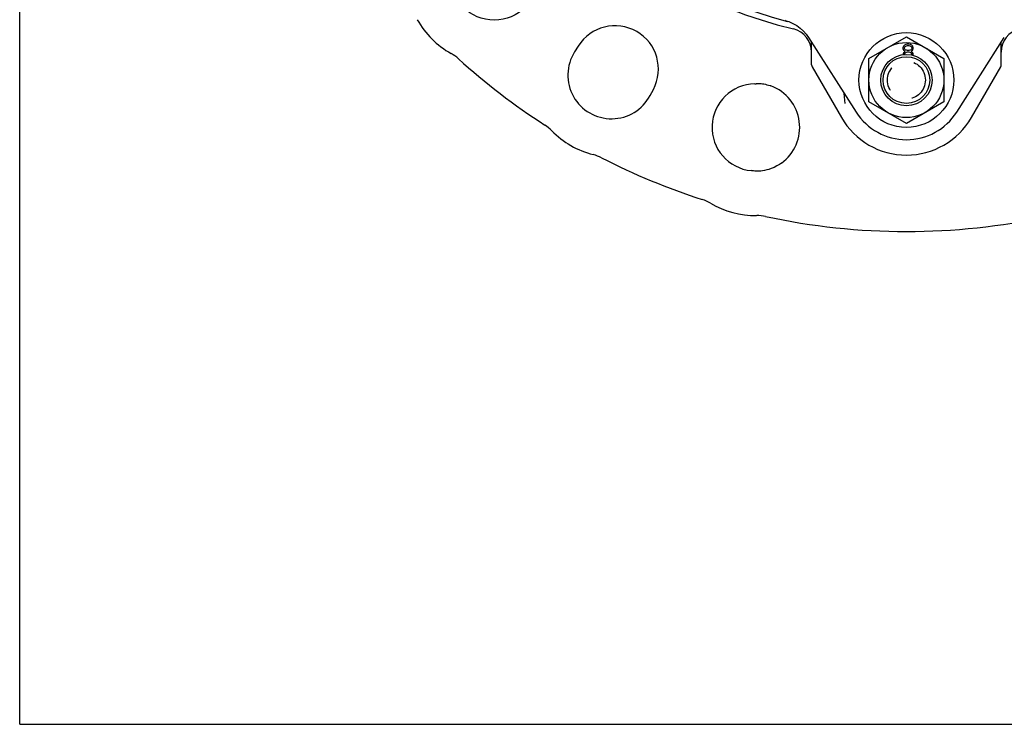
# Model space of a CAD drawing. Header units: inches. Extents: x 0 to 22, y 0 to 17.
# Tile 1 of 10: x 0 to 4.9, y 0 to 3.5. Entities that reach past the tile are written whole.
import ezdxf

# ---------------------------------------------------------------- set-up
doc = ezdxf.new("R2010")
doc.units = ezdxf.units.IN
doc.header["$LTSCALE"] = 1.21
doc.header["$MEASUREMENT"] = 0
doc.linetypes.add('HIDDEN', pattern=[0.2, 0.1, -0.1])
doc.layers.get('0').update_dxf_attribs({"linetype": 'CONTINUOUS'})
doc.layers.add('DEFAULT_2', color=8, linetype='HIDDEN')

msp = doc.modelspace()

# ---------------------------------------------------------------- linework, layer by layer
at = {"color": 7, "linetype": 'CONTINUOUS'}
for p, q in [((0, 0), (0, 17)), ((3.8178, 3.5066), (3.8141, 3.5077)), ((3.9295, 3.4233), (4.1665, 3.0512)), ((3.9447, 3.2864), (3.9447, 3.3993)), ((4.2301, 3.3188), (4.4171, 3.4268)), ((4.4143, 3.3882), (4.4071, 3.3838)), ((4.4214, 3.3896), (4.4143, 3.3882)), ((4.4171, 3.4268), (4.6041, 3.3188)), ((4.43, 3.3896), (4.4214, 3.3896)), ((4.4372, 3.3882), (4.43, 3.3896)), ((4.4444, 3.3838), (4.4372, 3.3882)), ((4.6678, 3.0512), (4.9048, 3.4233)), ((4.8896, 3.2864), (4.8896, 3.3993)), ((2.7822, 3.3802), (2.7639, 3.351)), ((4.4028, 3.3794), (4.3999, 3.3721)), ((4.3999, 3.3721), (4.3999, 3.3677)), ((4.3999, 3.3677), (4.4028, 3.3603)), ((4.4042, 3.3486), (4.4014, 3.3428)), ((4.4014, 3.3428), (4.4014, 3.3384)), ((4.4071, 3.3838), (4.4028, 3.3794)), ((4.4028, 3.3603), (4.4085, 3.356)), ((4.4085, 3.353), (4.4042, 3.3486)), ((4.4071, 3.3721), (4.4114, 3.3779)), ((4.4071, 3.3677), (4.4071, 3.3721)), ((4.4114, 3.3618), (4.4071, 3.3677)), ((4.4085, 3.356), (4.4114, 3.3545)), ((4.4114, 3.3545), (4.4085, 3.353)), ((4.4085, 3.3413), (4.4114, 3.3457)), ((4.4085, 3.3384), (4.4085, 3.3413)), ((4.4114, 3.3779), (4.4171, 3.3808)), ((4.4171, 3.3589), (4.4114, 3.3618)), ((4.4114, 3.3457), (4.4171, 3.3501)), ((4.4171, 3.3808), (4.4229, 3.3823)), ((4.4229, 3.3574), (4.4171, 3.3589)), ((4.4171, 3.3501), (4.4229, 3.3516)), ((4.4229, 3.3823), (4.4286, 3.3823)), ((4.4286, 3.3574), (4.4229, 3.3574)), ((4.4229, 3.3516), (4.4286, 3.3516)), ((4.4286, 3.3823), (4.4343, 3.3808)), ((4.4343, 3.3589), (4.4286, 3.3574)), ((4.4286, 3.3516), (4.4343, 3.3501)), ((4.4343, 3.3808), (4.4401, 3.3779)), ((4.4401, 3.3618), (4.4343, 3.3589)), ((4.4343, 3.3501), (4.4401, 3.3457)), ((4.4401, 3.3779), (4.4444, 3.3721)), ((4.4444, 3.3677), (4.4401, 3.3618)), ((4.4401, 3.3545), (4.4429, 3.356)), ((4.4429, 3.353), (4.4401, 3.3545)), ((4.4401, 3.3457), (4.4429, 3.3413)), ((4.4429, 3.356), (4.4487, 3.3603)), ((4.4472, 3.3486), (4.4429, 3.353)), ((4.4429, 3.3413), (4.4429, 3.3384)), ((4.4487, 3.3794), (4.4444, 3.3838)), ((4.4444, 3.3721), (4.4444, 3.3677)), ((4.4501, 3.3428), (4.4472, 3.3486)), ((4.4483, 3.3338), (4.4501, 3.3384)), ((4.4516, 3.3721), (4.4487, 3.3794)), ((4.4487, 3.3603), (4.4516, 3.3677)), ((4.4501, 3.3384), (4.4501, 3.3428)), ((4.4516, 3.3677), (4.4516, 3.3721)), ((4.2301, 3.1029), (4.2301, 3.3188)), ((4.6041, 3.3188), (4.6041, 3.1029)), ((3.9473, 3.2765), (4.0932, 3.0238)), ((4.741, 3.0238), (4.8869, 3.2765)), ((3.6709, 3.1928), (3.6707, 3.1928)), ((3.6709, 3.1928), (3.6749, 3.1935)), ((3.6746, 3.1941), (3.6746, 3.1941)), ((3.6746, 3.1941), (3.6804, 3.1939)), ((3.6749, 3.1935), (3.6785, 3.194)), ((3.6804, 3.1939), (3.688, 3.1935)), ((3.688, 3.1935), (3.6934, 3.193)), ((3.1404, 3.1336), (3.1565, 3.164)), ((4.1125, 3.0944), (4.1079, 3.1432)), ((4.4171, 2.9949), (4.2301, 3.1029)), ((4.6041, 3.1029), (4.4171, 2.9949)), ((3.6496, 2.7586), (3.6445, 2.7593)), ((3.6554, 2.7576), (3.6493, 2.7586)), ((3.6493, 2.7586), (3.6496, 2.7586)), ((3.6621, 2.7567), (3.6554, 2.7576)), ((3.6645, 2.7565), (3.6621, 2.7567)), ((3.6683, 2.7563), (3.6629, 2.7565)), ((3.6811, 2.7565), (3.6811, 2.7565)), ((0, 0), (22, 0))]:
    msp.add_line(p, q, dxfattribs=at)
for points in [[(3.8178, 3.5066), (3.8319, 3.502), (3.8518, 3.4933), (3.8707, 3.4825), (3.8882, 3.4697), (3.9042, 3.4551), (3.9185, 3.4387), (3.9295, 3.4233)], [(3.6619, 3.192), (3.668, 3.1924), (3.6707, 3.1928)], [(3.6934, 3.193), (3.6997, 3.1922), (3.7072, 3.1911), (3.7147, 3.1896), (3.7224, 3.1877), (3.7302, 3.1856), (3.738, 3.183), (3.7424, 3.1814)], [(3.795, 2.797), (3.7847, 2.79), (3.7721, 2.7825), (3.7585, 2.7756), (3.7438, 2.7695), (3.7312, 2.7653)], [(3.6811, 2.7565), (3.6756, 2.7563), (3.6683, 2.7563)], [(3.7312, 2.7653), (3.722, 2.7627), (3.7109, 2.7601), (3.7009, 2.7584), (3.6922, 2.7573), (3.685, 2.7567), (3.6811, 2.7565)]]:
    msp.add_lwpolyline(points, dxfattribs=at)
for centre, radius in [((2.364, 3.7266), 0.2174), ((4.4171, 3.2108), 0.2362), ((4.4171, 3.2108), 0.187), ((4.4171, 3.2108), 0.128), ((4.4171, 3.2108), 0.1165)]:
    msp.add_circle(centre, radius, dxfattribs=at)
for centre, radius, start, end in [((4.4171, 5.7797), 2.3819, 193.6636, 256.3364), ((4.4171, 5.7797), 2.3524, 194.5804, 255.4223), ((2.364, 3.7266), 0.4397, 209.2712, 240.7288), ((2.9654, 3.2652), 0.2163, 332.1133, 147.8867), ((3.8266, 3.3505), 0.1181, 0, 76.3364), ((5.0077, 3.3505), 0.1181, 103.6636, 180), ((2.0512, 3.1685), 0.2, 47.8212, 60.7288), ((2.9481, 3.2354), 0.2175, 147.8867, 332.1133), ((4.4171, 5.7797), 3.3236, 227.8212, 237.1788), ((3.9644, 3.2864), 0.0197, 180, 210), ((4.8699, 3.2864), 0.0197, 330, 360), ((3.6656, 2.9751), 0.2169, 90.9887, 264.4085), ((3.6656, 2.9751), 0.2201, 305.9713, 69.5833), ((4.4171, 3.2108), 0.2972, 212.5, 327.5), ((4.4171, 3.2108), 0.374, 210.0002, 329.9987), ((2.5073, 2.8186), 0.2, 44.2712, 57.1788), ((2.9654, 3.2652), 0.4397, 224.2712, 255.7288), ((2.8077, 2.6452), 0.2, 62.8212, 75.7288), ((4.4171, 5.7797), 3.3236, 242.8212, 252.1788), ((3.3387, 2.4252), 0.2, 59.2712, 72.1788), ((3.6656, 2.9751), 0.4397, 239.2712, 270.7288), ((3.6738, 2.3354), 0.2, 77.8212, 90.7288), ((4.4171, 5.7797), 3.3236, 257.8212, 282.1788)]:
    msp.add_arc(centre, radius, start, end, dxfattribs=at)
at = {"layer": 'DEFAULT_2', "color": 8, "linetype": 'HIDDEN'}
msp.add_circle((4.4171, 3.2108), 0.0945, dxfattribs=at)

doc.saveas('drawing.dxf')
